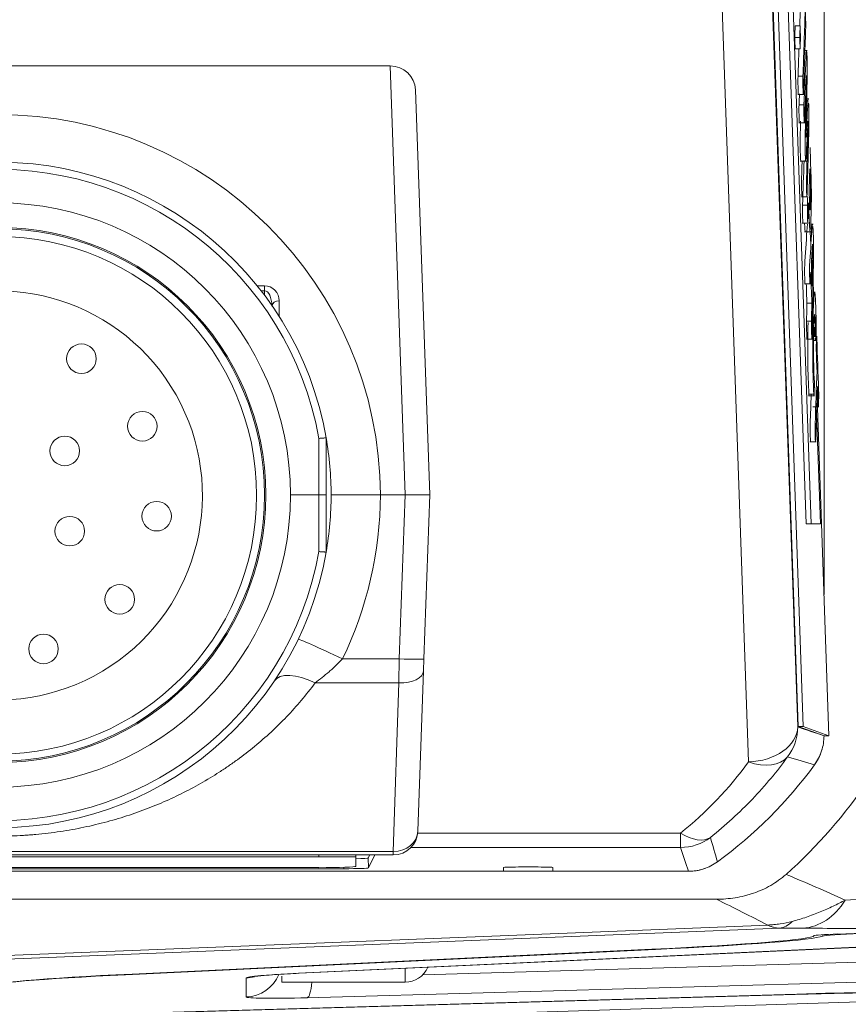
# Model space of a CAD drawing. Header units: millimetres. Extents: x 4 to 836, y 5 to 589.
# Tile 117 of 154: x 687 to 704, y 258 to 277. Entities that reach past the tile are written whole.
import ezdxf

# ---------------------------------------------------------------- set-up
doc = ezdxf.new("R2010")
doc.units = ezdxf.units.MM
doc.layers.add('1', color=7, linetype='Continuous', true_color=0xffffff)
doc.styles.add('ideas_simplex', font='simplex.shx')
doc.dimstyles.get("Standard").update_dxf_attribs({"dimtxt": 0.18, "dimasz": 0.18, "dimexe": 0.18, "dimexo": 0.0625, "dimgap": 0.09, "dimtad": 0, "dimtih": 1, "dimtoh": 1, "dimdec": 4, "dimzin": 0, "dimdsep": 46, "dimtxsty": 'Standard', "dimcen": 0.09, "dimadec": 0, "dimazin": 0, "dimtfac": 1, "dimtdec": 4, "dimtofl": 0, "dimtmove": 0, "dimatfit": 3, "dimfxl": 1, "dimtolj": 1, "dimtzin": 0, "dimarcsym": 0})

# ---------------------------------------------------------------- blocks, each defined once
blk = doc.blocks.new('_U1')
at = {"layer": '1', "color": 152, "lineweight": 13}
for p, q in [((687.377459, 306.372389), (765.429845, 306.372389)), ((706.014546, 253.711148), (765.429845, 253.711148))]:
    blk.add_line(p, q, dxfattribs=at)
at = {"layer": '1', "color": 27, "lineweight": 13}
blk.add_line((763.429845, 306.372389), (763.429845, 253.711148), dxfattribs=at)
at = {"layer": '1', "color": 87, "lineweight": 25}
for p, q in [((761.929845, 287.144268), (756.304845, 287.144268)), ((756.304845, 287.144268), (756.304845, 285.644268)), ((761.929845, 285.644268), (761.929845, 287.144268)), ((756.304845, 274.439268), (756.304845, 272.939268)), ((761.929845, 272.939268), (761.929845, 274.439268)), ((756.304845, 272.939268), (761.929845, 272.939268))]:
    blk.add_line(p, q, dxfattribs=at)
at = {"layer": '1', "color": 27, "lineweight": 18}
for points in [[(763.429845, 306.372389), (763.958826, 303.372391), (762.900864, 303.372387)], [(763.429845, 253.711148), (762.900864, 256.711146), (763.958826, 256.71115)]]:
    blk.add_solid(points, dxfattribs=at)
at = {"layer": '1', "color": 87, "linetype": 'Continuous', "lineweight": 25, "char_height": 3, "attachment_point": 7, "rotation": 90, "line_spacing_factor": 1.204819, "style": 'ideas_simplex'}
for s, insert in [('\\W1.2097;52,7', (754.463845, 274.386768)), ('\\W1.2097;2.07', (761.776345, 274.386768))]:
    blk.add_mtext(s, dxfattribs=dict(at, insert=insert))
blk = doc.blocks.new('_U6')
at = {"layer": '1', "color": 152, "lineweight": 13}
for p, q in [((678.538624, 315.211223), (784.688083, 315.211223)), ((650.312249, 253.711148), (784.688083, 253.711148))]:
    blk.add_line(p, q, dxfattribs=at)
at = {"layer": '1', "color": 27, "lineweight": 13}
blk.add_line((782.688083, 315.211223), (782.688083, 253.711148), dxfattribs=at)
at = {"layer": '1', "color": 87, "lineweight": 25}
for p, q in [((781.188083, 293.048685), (775.563083, 293.048685)), ((775.563083, 293.048685), (775.563083, 291.548685)), ((781.188083, 291.548685), (781.188083, 293.048685)), ((775.563083, 277.373685), (775.563083, 275.873685)), ((781.188083, 275.873685), (781.188083, 277.373685)), ((775.563083, 275.873685), (781.188083, 275.873685))]:
    blk.add_line(p, q, dxfattribs=at)
at = {"layer": '1', "color": 27, "lineweight": 18}
for points in [[(782.688083, 315.211223), (783.217064, 312.211225), (782.159102, 312.211221)], [(782.688083, 253.711148), (782.159102, 256.711146), (783.217064, 256.71115)]]:
    blk.add_solid(points, dxfattribs=at)
at = {"layer": '1', "color": 87, "linetype": 'Continuous', "lineweight": 25, "char_height": 3, "attachment_point": 7, "rotation": 90, "line_spacing_factor": 1.204819, "style": 'ideas_simplex'}
for s, insert in [('\\W1.2558;2.421', (781.034583, 277.321185)), ('\\W1.2097;61,5', (773.722083, 278.806185))]:
    blk.add_mtext(s, dxfattribs=dict(at, insert=insert))
blk = doc.blocks.new('_U7')
at = {"layer": '1', "color": 152, "lineweight": 13}
for p, q in [((695.062702, 354.711299), (597.434386, 354.711299)), ((663.288624, 267.843936), (597.434386, 267.843936))]:
    blk.add_line(p, q, dxfattribs=at)
at = {"layer": '1', "color": 27, "lineweight": 13}
blk.add_line((599.434386, 267.843936), (599.434386, 354.711299), dxfattribs=at)
at = {"layer": '1', "color": 87, "lineweight": 25}
for p, q in [((597.934386, 318.380118), (592.309386, 318.380118)), ((592.309386, 318.380118), (592.309386, 316.880118)), ((597.934386, 316.880118), (597.934386, 318.380118)), ((592.309386, 305.675118), (592.309386, 304.175118)), ((597.934386, 304.175118), (597.934386, 305.675118)), ((592.309386, 304.175118), (597.934386, 304.175118))]:
    blk.add_line(p, q, dxfattribs=at)
at = {"layer": '1', "color": 27, "lineweight": 18}
for points in [[(599.434386, 354.711299), (599.963367, 351.711301), (598.905405, 351.711297)], [(599.434386, 267.843936), (598.905405, 270.843935), (599.963367, 270.843938)]]:
    blk.add_solid(points, dxfattribs=at)
at = {"layer": '1', "color": 87, "linetype": 'Continuous', "lineweight": 25, "char_height": 3, "attachment_point": 7, "rotation": 90, "line_spacing_factor": 1.204819, "style": 'ideas_simplex'}
for s, insert in [('\\W1.2280;86,9', (590.468386, 305.622618)), ('\\W1.2097;3.42', (597.780886, 305.622618))]:
    blk.add_mtext(s, dxfattribs=dict(at, insert=insert))

msp = doc.modelspace()

# ---------------------------------------------------------------- linework, layer by layer
at = {"layer": '1', "color": 252, "linetype": 'Continuous', "lineweight": 18}
for p, q in [((703.039, 268.211), (703.039, 345.46)), ((693.539, 260.504), (693.539, 260.311)), ((693.822, 260.544), (693.79, 260.481)), ((693.797, 260.281), (693.929, 260.544)), ((658.779, 260.264), (693.298, 260.264)), ((692.789, 260.285), (659.289, 260.285)), ((696.539, 260.261), (696.539, 260.288)), ((696.539, 260.211), (696.539, 260.261)), ((696.839, 260.299), (697.239, 260.299)), ((697.539, 260.288), (697.539, 260.261)), ((697.539, 260.261), (697.539, 260.211)), ((696.539, 260.211), (655.539, 260.211)), ((700.288, 260.211), (697.539, 260.211))]:
    msp.add_line(p, q, dxfattribs=at)
at = {"layer": '1', "color": 7, "linetype": 'Continuous', "lineweight": 18}
for p, q in [((702.074, 284.588), (702.679, 267.262)), ((702.266, 281.941), (702.779, 267.262)), ((702.769, 272.926), (702.76, 273.184)), ((702.82, 271.464), (702.81, 271.749)), ((702.966, 267.262), (702.889, 269.49)), ((702.779, 267.262), (702.679, 267.262)), ((702.779, 267.262), (702.966, 267.262))]:
    msp.add_line(p, q, dxfattribs=at)
at = {"layer": '1', "color": 252, "linetype": 'Continuous', "lineweight": 13}
for p, q in [((701.965, 278.625), (702.506, 263.139)), ((701.507, 262.432), (700.956, 278.211)), ((691.538, 272.088), (691.69, 272.088)), ((691.69, 272.088), (691.69, 271.987)), ((691.69, 271.987), (691.618, 271.987)), ((691.689, 271.894), (691.69, 271.987)), ((691.986, 271.78), (691.986, 271.464)), ((694.797, 260.985), (700.128, 260.985)), ((700.128, 260.693), (700.128, 260.985)), ((700.128, 260.693), (694.657, 260.693)), ((693.79, 260.481), (693.797, 260.281)), ((693.298, 260.264), (693.297, 260.292))]:
    msp.add_line(p, q, dxfattribs=at)
at = {"layer": '1', "color": 18, "linetype": 'Continuous', "lineweight": 18}
for p, q in [((701.974, 278.645), (702.515, 263.145)), ((702.074, 278.645), (702.615, 263.145)), ((702.785, 273.09), (702.776, 273.339)), ((702.831, 271.763), (702.817, 272.164)), ((702.856, 271.06), (702.849, 271.248)), ((702.859, 270.978), (702.857, 271.028)), ((703.139, 262.962), (702.9, 269.809)), ((702.515, 263.145), (703.039, 262.962)), ((702.515, 263.145), (702.615, 263.145)), ((702.615, 263.145), (703.139, 262.962)), ((703.039, 262.962), (703.139, 262.962)), ((692.789, 260.504), (659.289, 260.504)), ((693.539, 260.504), (692.789, 260.504)), ((693.539, 260.544), (693.539, 260.504))]:
    msp.add_line(p, q, dxfattribs=at)
at = {"layer": '1', "color": 163, "linetype": 'Continuous', "lineweight": 18}
for p, q in [((702.554, 277.357), (702.455, 277.357)), ((702.546, 277.125), (702.446, 277.125)), ((702.554, 276.893), (702.455, 276.893))]:
    msp.add_line(p, q, dxfattribs=at)
at = {"layer": '1', "color": 5, "linetype": 'Continuous', "lineweight": 18}
for p, q in [((702.697, 276.858), (702.652, 276.858)), ((702.507, 275.968), (702.632, 275.968)), ((702.732, 275.879), (702.689, 275.879)), ((702.708, 275.739), (702.686, 275.739)), ((702.527, 275.395), (702.652, 275.395)), ((702.557, 274.618), (702.682, 274.618)), ((702.58, 273.894), (702.704, 273.894)), ((702.599, 273.356), (702.723, 273.356)), ((702.819, 273.338), (702.771, 273.338)), ((702.646, 273.183), (702.77, 273.183)), ((702.81, 272.644), (702.788, 272.644)), ((702.642, 272.13), (702.767, 272.13)), ((702.862, 271.957), (702.814, 271.957)), ((702.792, 271.738), (702.692, 271.738)), ((702.785, 271.369), (702.685, 271.369)), ((702.903, 271.06), (702.829, 271.06)), ((702.681, 271.002), (702.806, 271.002)), ((702.827, 270.978), (702.888, 270.978)), ((702.723, 269.856), (702.848, 269.856)), ((702.812, 269.635), (702.937, 269.635)), ((702.754, 268.919), (702.879, 268.919))]:
    msp.add_line(p, q, dxfattribs=at)
at = {"layer": '1', "color": 27, "linetype": 'Continuous', "lineweight": 18}
for p, q in [((657.842, 276.547), (694.235, 276.547)), ((694.752, 276.064), (695.039, 267.844)), ((692.939, 269.002), (692.939, 267.844)), ((692.789, 267.844), (692.214, 267.844)), ((692.939, 267.844), (692.789, 267.844)), ((692.939, 267.844), (692.939, 266.686)), ((694.039, 267.844), (694.539, 267.844)), ((695.039, 267.844), (694.539, 267.844)), ((695.039, 267.844), (694.922, 264.518)), ((694.922, 264.518), (694.914, 264.275)), ((694.914, 264.275), (694.801, 261.026)), ((694.301, 260.544), (657.776, 260.544)), ((692.039, 257.961), (692.039, 258.081)), ((692.039, 257.961), (694.539, 257.961))]:
    msp.add_line(p, q, dxfattribs=at)
at = {"layer": '1', "color": 27, "linetype": 'Continuous', "lineweight": 13}
for p, q in [((694.539, 267.844), (694.235, 276.547)), ((692.789, 267.844), (692.789, 268.991)), ((692.789, 266.697), (692.789, 267.844)), ((694.423, 264.518), (694.539, 267.844)), ((693.272, 264.518), (694.423, 264.518)), ((694.414, 264.032), (694.423, 264.518)), ((694.414, 264.032), (692.715, 264.032)), ((694.301, 260.613), (694.414, 264.032)), ((657.776, 260.613), (694.301, 260.613)), ((694.301, 260.613), (694.301, 260.544)), ((694.539, 258.243), (694.539, 257.961))]:
    msp.add_line(p, q, dxfattribs=at)
at = {"layer": '1', "color": 5, "linetype": 'Continuous', "lineweight": 13}
for p, q in [((702.512, 276.337), (702.612, 276.337)), ((702.632, 275.76), (702.532, 275.76)), ((702.604, 273.722), (702.703, 273.722)), ((702.832, 269.889), (702.732, 269.889))]:
    msp.add_line(p, q, dxfattribs=at)
at = {"layer": '1', "color": 9, "linetype": 'Continuous', "lineweight": 18}
for p, q in [((703.039, 268.211), (703.039, 265.826)), ((696.539, 260.211), (697.539, 260.211)), ((651.219, 259.645), (700.858, 259.645)), ((703.32, 258.939), (705.631, 259.023)), ((688.868, 258.113), (699.617, 258.625)), ((699.549, 258.629), (689, 258.127)), ((692.388, 258.143), (705.486, 258.753)), ((692.38, 258.143), (692.388, 258.143)), ((705.783, 257.63), (686.039, 257)), ((689.592, 257.35), (702.488, 257.721)), ((702.453, 257.713), (689.757, 257.348))]:
    msp.add_line(p, q, dxfattribs=at)
at = {"layer": '1', "color": 18, "linetype": 'Continuous', "lineweight": 13}
msp.add_line((692.789, 260.504), (692.789, 260.544), dxfattribs=at)
at = {"layer": '1', "color": 9, "linetype": 'Continuous', "lineweight": 13}
for p, q in [((686.004, 258.486), (701.899, 259.121)), ((702.133, 259.057), (686.039, 258.414)), ((703.012, 258.896), (703.012, 258.924)), ((692.38, 258.143), (705.477, 258.753)), ((699.617, 258.625), (699.617, 258.633)), ((694.897, 258.113), (705.881, 258.426)), ((688.868, 258.12), (688.868, 258.113)), ((691.315, 257.662), (691.315, 258.048)), ((705.777, 258.024), (692.554, 257.647))]:
    msp.add_line(p, q, dxfattribs=at)
at = {"layer": '1', "color": 27, "linetype": 'Continuous', "lineweight": 18}
for radius in [5.925, 5.425, 5.4]:
    msp.add_circle((686.289, 267.844), radius, dxfattribs=at)
at = {"layer": '1', "color": 18, "linetype": 'Continuous', "lineweight": 18}
for centre, radius in [((686.278, 267.836), 5.25), ((687.974, 270.608), 0.3), ((689.21, 269.238), 0.3), ((687.636, 268.737), 0.3), ((689.5, 267.414), 0.3), ((687.737, 267.11), 0.3), ((688.751, 265.727), 0.3), ((687.204, 264.721), 0.3)]:
    msp.add_circle(centre, radius, dxfattribs=at)
at = {"layer": '1', "color": 27, "linetype": 'Continuous', "lineweight": 13}
for centre, radius, start, end in [((686.289, 267.809), 7.75, 0.258, 179.742), ((686.289, 267.847), 6.6, 9.9866, 180.0227), ((686.289, 267.841), 6.6, 179.9773, 350.0134), ((686.289, 267.879), 7.75, 334.2982, 359.742)]:
    msp.add_arc(centre, radius, start, end, dxfattribs=at)
at = {"layer": '1', "color": 27, "linetype": 'Continuous', "lineweight": 18}
for centre, radius, start, end in [((686.289, 267.844), 6.75, 9.8747, 180), ((686.289, 267.844), 6.75, 0, 9.8747), ((686.289, 267.844), 6.75, 180, 350.1253), ((686.289, 267.844), 6.75, 350.1253, 0), ((694.301, 261.044), 0.5, 270, 358), ((694.539, 258.461), 0.5, 270, 336.8138)]:
    msp.add_arc(centre, radius, start, end, dxfattribs=at)
at = {"layer": '1', "color": 18, "linetype": 'Continuous', "lineweight": 18}
msp.add_arc((686.278, 267.836), 4.15, 131.8629, 115.2371, dxfattribs=at)
at = {"layer": '1', "color": 9, "linetype": 'Continuous', "lineweight": 18}
for centre, radius, start, end in [((702.039, 262.962), 1, 323.8479, 344.7178), ((695.539, 267.711), 10.124, 311.6677, 326.1868), ((700.288, 261.211), 1, 270, 290.8694)]:
    msp.add_arc(centre, radius, start, end, dxfattribs=at)
at = {"layer": '1', "color": 252, "linetype": 'Continuous', "lineweight": 18}
for centre, radius, start, end in [((695.539, 267.711), 9.05, 306.1507, 323.8493), ((696.739, 260.261), 0.2, 171.9436, 180), ((697.339, 260.261), 0.2, 360, 8.0564)]:
    msp.add_arc(centre, radius, start, end, dxfattribs=at)
at = {"layer": '1', "color": 27, "linetype": 'Continuous', "lineweight": 18}
msp.add_ellipse((694.251, 276.063), major_axis=(-0.467, 0.19), ratio=0.954432, start_param=3.545796, end_param=5.115375, dxfattribs=at)
at = {"layer": '1', "color": 252, "linetype": 'Continuous', "lineweight": 13}
for centre, major_axis, ratio, start_param, end_param in [((691.686, 271.776), (-0.053, -0.307), 0.962521, 1.747612, 3.305644), ((691.686, 271.67), (-0.006, -0.316), 0.474147, 1.598246, 3.156278), ((691.986, 271.674), (-0.15, 0), 0.707107, 4.712389, 6.156367), ((701.507, 263.139), (-0.999, -0.035), 0.706891, 1.546116, 3.092232), ((701.507, 263.139), (-0.321, -0.947), 0.999321, 1.244146, 1.897446), ((695.539, 266.747), (0, -7.367), 0.99939, 0.672925, 0.945109), ((701.507, 263.139), (-0.811, 0.585), 0.629764, 1.99759, 3.096649), ((700.128, 261.693), (-0.624, 0.782), 0.529088, 2.15655, 3.100453), ((700.128, 261.693), (-0.947, -0.32), 0.999321, 1.245279, 1.896314)]:
    msp.add_ellipse(centre, major_axis=major_axis, ratio=ratio, start_param=start_param, end_param=end_param, dxfattribs=at)
at = {"layer": '1', "color": 27, "linetype": 'Continuous', "lineweight": 13}
for centre, major_axis, ratio, start_param, end_param in [((693.272, 264.483), (-0.901, 0.434), 0.03145, 4.727525, 6.283185), ((694.423, 264.535), (0.5, -0.017), 0.034878, 4.713607, 6.283185), ((692.715, 263.512), (-0.829, 0.559), 0.4511, 5.007623, 6.283185), ((694.414, 264.292), (-0.5, 0.017), 0.520272, 1.588963, 3.141593), ((694.301, 261.044), (-0.5, 0.017), 0.862313, 1.6009, 3.141593)]:
    msp.add_ellipse(centre, major_axis=major_axis, ratio=ratio, start_param=start_param, end_param=end_param, dxfattribs=at)
at = {"layer": '1', "color": 252, "linetype": 'Continuous', "lineweight": 18}
for centre, major_axis, ratio, start_param, end_param in [((693.29, 260.481), (-0.5, 0), 0.034964, 2.090618, 3.124111), ((692.789, 260.311), (0.75, 0), 0.034899, 4.712389, 6.283185), ((693.297, 260.281), (-0.5, 0), 0.034964, 1.573193, 3.124111), ((696.839, 260.288), (-0.3, 0), 0.034921, 4.712389, 6.283185), ((697.239, 260.288), (-0.3, 0), 0.034921, 3.141593, 4.712389)]:
    msp.add_ellipse(centre, major_axis=major_axis, ratio=ratio, start_param=start_param, end_param=end_param, dxfattribs=at)
at = {"layer": '1', "color": 9, "linetype": 'Continuous', "lineweight": 13}
for centre, major_axis, ratio, start_param, end_param in [((702.559, 260.556), (0.012, 1.5), 0.774069, 3.196712, 4.052014), ((702.081, 260.555), (0.025, -1.5), 0.469264, 0.039507, 0.427114), ((692.815, 258.099), (-1.5, -0.051), 0.040937, 5.005267, 6.281785), ((691.289, 258.411), (0.75, 0), 0.999391, 4.747296, 5.884478), ((691.289, 258.797), (0.75, 0), 0.999391, 4.747296, 4.978279), ((692.528, 258.396), (-0.021, 0.75), 0.181414, 3.177067, 4.088759), ((692.815, 257.716), (-1.5, -0.053), 0.040247, 6.28175, 7.678013)]:
    msp.add_ellipse(centre, major_axis=major_axis, ratio=ratio, start_param=start_param, end_param=end_param, dxfattribs=at)
at = {"layer": '1', "color": 9, "linetype": 'Continuous', "lineweight": 18}
for centre, major_axis, start_param, end_param in [((697.839, 258.734), (-5, -0.175), 1.918642, 3.123656), ((697.839, 258.734), (-5.2, -0.182), 1.918642, 3.038423), ((703.338, 258.923), (-0.5, -0.017), 4.746075, 6.265249), ((703.807, 258.921), (-0.8, -0.028), 4.746075, 6.180015), ((690.539, 258.033), (-4.5, -0.157), 5.060235, 6.281965), ((690.339, 258.023), (-4.3, -0.15), 5.060235, 6.281965), ((701.585, 257.511), (-5, -0.175), 4.101628, 4.536636), ((701.585, 257.511), (-5.2, -0.182), 3.925771, 4.536636)]:
    msp.add_ellipse(centre, major_axis=major_axis, ratio=0.034878, start_param=start_param, end_param=end_param, dxfattribs=at)
at = {"layer": '1', "color": 5, "linetype": 'Continuous', "lineweight": 18}
for points, knots in [([(702.547, 277.357), (702.55, 277.436), (702.552, 277.515), (702.555, 277.594), (702.556, 277.627), (702.558, 277.644), (702.559, 277.644)], [0, 0, 0, 0, 0.739584, 0.739584, 0.739584, 1, 1, 1, 1]), ([(702.612, 276.337), (702.626, 276.756), (702.641, 277.175), (702.655, 277.594), (702.657, 277.661), (702.66, 277.661), (702.662, 277.595), (702.664, 277.557), (702.665, 277.52), (702.666, 277.482), (702.669, 277.416), (702.669, 277.342), (702.666, 277.275)], [0, 0, 0, 0, 0.73731, 0.73731, 0.73731, 0.835407, 0.835407, 0.835407, 0.901939, 0.901939, 0.901939, 1, 1, 1, 1]), ([(702.666, 277.275), (702.652, 276.856), (702.637, 276.437), (702.623, 276.018), (702.62, 275.951), (702.618, 275.951), (702.616, 276.017), (702.614, 276.055), (702.613, 276.093), (702.612, 276.13), (702.609, 276.196), (702.609, 276.27), (702.612, 276.337)], [0, 0, 0, 0, 0.737359, 0.737359, 0.737359, 0.835462, 0.835462, 0.835462, 0.901998, 0.901998, 0.901998, 1, 1, 1, 1]), ([(702.632, 275.76), (702.646, 276.076), (702.66, 276.392), (702.674, 276.709), (702.682, 276.907), (702.688, 276.904), (702.701, 276.539), (702.701, 276.378), (702.694, 276.114)], [0, 0, 0, 0, 0.527315, 0.527315, 0.527315, 0.763174, 0.763174, 1, 1, 1, 1]), ([(702.519, 275.968), (702.518, 275.968), (702.517, 275.984), (702.516, 276.017), (702.514, 276.055), (702.513, 276.093), (702.512, 276.13), (702.509, 276.196), (702.509, 276.27), (702.512, 276.337)], [0, 0, 0, 0, 0.230006, 0.230006, 0.230006, 0.541378, 0.541378, 0.541378, 1, 1, 1, 1]), ([(702.681, 276.342), (702.669, 276.04), (702.656, 275.738), (702.643, 275.437), (702.64, 275.378), (702.638, 275.382), (702.636, 275.446), (702.634, 275.482), (702.633, 275.518), (702.632, 275.553), (702.629, 275.622), (702.63, 275.699), (702.632, 275.76)], [0, 0, 0, 0, 0.696183, 0.696183, 0.696183, 0.808446, 0.808446, 0.808446, 0.882625, 0.882625, 0.882625, 1, 1, 1, 1]), ([(702.669, 274.618), (702.666, 274.619), (702.663, 274.663), (702.655, 274.896), (702.654, 275.032), (702.658, 275.197), (702.666, 275.563), (702.675, 275.929), (702.683, 276.295)], [0, 0, 0, 0, 0.137789, 0.137789, 0.375707, 0.375707, 0.375707, 1, 1, 1, 1]), ([(702.683, 276.295), (702.684, 276.312), (702.684, 276.326), (702.683, 276.356), (702.682, 276.356), (702.681, 276.342)], [0, 0, 0, 0, 0.486654, 0.486654, 1, 1, 1, 1]), ([(702.694, 276.114), (702.687, 275.804), (702.68, 275.494), (702.673, 275.183), (702.672, 275.142), (702.672, 275.118), (702.672, 275.104)], [0, 0, 0, 0, 0.927557, 0.927557, 0.927557, 1, 1, 1, 1]), ([(702.539, 275.395), (702.538, 275.395), (702.537, 275.412), (702.536, 275.446), (702.534, 275.482), (702.533, 275.518), (702.532, 275.553), (702.529, 275.622), (702.53, 275.699), (702.532, 275.76)], [0, 0, 0, 0, 0.235743, 0.235743, 0.235743, 0.531701, 0.531701, 0.531701, 1, 1, 1, 1]), ([(702.727, 275.791), (702.728, 275.777), (702.728, 275.762), (702.735, 275.562), (702.735, 275.391), (702.729, 275.145), (702.718, 274.749), (702.707, 274.352), (702.696, 273.955), (702.695, 273.939), (702.695, 273.926), (702.694, 273.916)], [0, 0, 0, 0, 0.027325, 0.027325, 0.321331, 0.321331, 0.321331, 0.977507, 0.977507, 0.977507, 1, 1, 1, 1]), ([(702.569, 274.618), (702.566, 274.619), (702.563, 274.663), (702.555, 274.896), (702.554, 275.032), (702.558, 275.197), (702.56, 275.272), (702.561, 275.347), (702.563, 275.423)], [0, 0, 0, 0, 0.273193, 0.273193, 0.74491, 0.74491, 0.74491, 1, 1, 1, 1]), ([(702.714, 275.419), (702.701, 275.175), (702.689, 274.93), (702.676, 274.686), (702.675, 274.675), (702.675, 274.666), (702.674, 274.658)], [0, 0, 0, 0, 0.965012, 0.965012, 0.965012, 1, 1, 1, 1]), ([(702.716, 275.37), (702.716, 275.388), (702.716, 275.403), (702.715, 275.433), (702.715, 275.431), (702.714, 275.419)], [0, 0, 0, 0, 0.510903, 0.510903, 1, 1, 1, 1]), ([(702.692, 273.894), (702.691, 273.894), (702.69, 273.911), (702.688, 273.943), (702.687, 273.979), (702.686, 274.015), (702.685, 274.051), (702.682, 274.114), (702.682, 274.184), (702.684, 274.256), (702.695, 274.627), (702.705, 274.999), (702.716, 275.37)], [0, 0, 0, 0, 0.059015, 0.059015, 0.059015, 0.13794, 0.13794, 0.13794, 0.257715, 0.257715, 0.257715, 1, 1, 1, 1]), ([(702.756, 274.89), (702.758, 274.859), (702.76, 274.807), (702.763, 274.736), (702.765, 274.685), (702.766, 274.635), (702.768, 274.584), (702.784, 274.149), (702.788, 273.82), (702.772, 273.346), (702.769, 273.288), (702.767, 273.249)], [0, 0, 0, 0, 0.111177, 0.111177, 0.111177, 0.215293, 0.215293, 0.215293, 0.872565, 0.872565, 1, 1, 1, 1]), ([(702.592, 273.894), (702.591, 273.894), (702.59, 273.911), (702.589, 273.943), (702.587, 273.979), (702.586, 274.015), (702.585, 274.051), (702.583, 274.114), (702.582, 274.184), (702.584, 274.256), (702.588, 274.377), (702.591, 274.497), (702.595, 274.618)], [0, 0, 0, 0, 0.118376, 0.118376, 0.118376, 0.276687, 0.276687, 0.276687, 0.516938, 0.516938, 0.516938, 1, 1, 1, 1]), ([(702.763, 273.74), (702.769, 273.917), (702.768, 274.054), (702.76, 274.285), (702.759, 274.327), (702.757, 274.369), (702.756, 274.411), (702.753, 274.488), (702.751, 274.462), (702.749, 274.396), (702.745, 274.277), (702.741, 274.159), (702.737, 274.041)], [0, 0, 0, 0, 0.413632, 0.413632, 0.413632, 0.528856, 0.528856, 0.528856, 0.678778, 0.678778, 0.678778, 1, 1, 1, 1]), ([(702.737, 274.041), (702.739, 273.968), (702.742, 273.895), (702.744, 273.822), (702.752, 273.592), (702.757, 273.563), (702.763, 273.74)], [0, 0, 0, 0, 0.324315, 0.324315, 0.324315, 1, 1, 1, 1]), ([(702.611, 273.356), (702.61, 273.357), (702.609, 273.374), (702.607, 273.406), (702.606, 273.442), (702.605, 273.479), (702.604, 273.515), (702.601, 273.581), (702.601, 273.656), (702.604, 273.722)], [0, 0, 0, 0, 0.226315, 0.226315, 0.226315, 0.533774, 0.533774, 0.533774, 1, 1, 1, 1]), ([(702.711, 273.356), (702.71, 273.357), (702.709, 273.374), (702.707, 273.406), (702.706, 273.442), (702.705, 273.479), (702.704, 273.515), (702.701, 273.581), (702.701, 273.656), (702.703, 273.722)], [0, 0, 0, 0, 0.226315, 0.226315, 0.226315, 0.533774, 0.533774, 0.533774, 1, 1, 1, 1]), ([(702.758, 273.183), (702.75, 273.184), (702.743, 273.334), (702.734, 273.588), (702.732, 273.649), (702.729, 273.71), (702.727, 273.772)], [0, 0, 0, 0, 0.753749, 0.753749, 0.753749, 1, 1, 1, 1]), ([(702.654, 272.13), (702.653, 272.13), (702.652, 272.147), (702.65, 272.183), (702.649, 272.222), (702.648, 272.26), (702.646, 272.298), (702.644, 272.372), (702.644, 272.452), (702.647, 272.502), (702.662, 272.735), (702.677, 272.967), (702.692, 273.201), (702.697, 273.279), (702.701, 273.323), (702.705, 273.335)], [0, 0, 0, 0, 0.056263, 0.056263, 0.056263, 0.125734, 0.125734, 0.125734, 0.232218, 0.232218, 0.232218, 0.854622, 0.854622, 0.854622, 1, 1, 1, 1]), ([(702.77, 272.363), (702.766, 272.294), (702.762, 272.225), (702.757, 272.156), (702.755, 272.114), (702.752, 272.123), (702.75, 272.183), (702.749, 272.222), (702.748, 272.26), (702.746, 272.298), (702.744, 272.372), (702.744, 272.452), (702.747, 272.502), (702.762, 272.735), (702.777, 272.967), (702.792, 273.201), (702.798, 273.292), (702.803, 273.338), (702.807, 273.338)], [0, 0, 0, 0, 0.14442, 0.14442, 0.14442, 0.220789, 0.220789, 0.220789, 0.276664, 0.276664, 0.276664, 0.362306, 0.362306, 0.362306, 0.862889, 0.862889, 0.862889, 1, 1, 1, 1]), ([(702.814, 273.292), (702.816, 273.263), (702.818, 273.218), (702.828, 272.936), (702.828, 272.73), (702.821, 272.372)], [0, 0, 0, 0, 0.208751, 0.208751, 1, 1, 1, 1]), ([(702.81, 272.644), (702.812, 272.772), (702.812, 272.83), (702.808, 272.946), (702.806, 272.945), (702.802, 272.874)], [0, 0, 0, 0, 0.499807, 0.499807, 1, 1, 1, 1]), ([(702.821, 272.372), (702.813, 271.941), (702.805, 271.511), (702.797, 271.081), (702.796, 270.989), (702.793, 270.976), (702.79, 271.049), (702.789, 271.088), (702.787, 271.127), (702.786, 271.166), (702.784, 271.226), (702.784, 271.294), (702.785, 271.369)], [0, 0, 0, 0, 0.696265, 0.696265, 0.696265, 0.815256, 0.815256, 0.815256, 0.894008, 0.894008, 0.894008, 1, 1, 1, 1]), ([(702.832, 269.889), (702.806, 270.34), (702.802, 271.007), (702.831, 271.835), (702.84, 271.958), (702.849, 271.957)], [0, 0, 0, 0, 0.697889, 0.697889, 1, 1, 1, 1]), ([(702.851, 271.511), (702.845, 271.512), (702.84, 271.421), (702.821, 270.873), (702.822, 270.563), (702.841, 270.192), (702.845, 270.133), (702.845, 270.058), (702.842, 269.985), (702.842, 269.959), (702.841, 269.934), (702.84, 269.909), (702.838, 269.848), (702.835, 269.838), (702.832, 269.889)], [0, 0, 0, 0, 0.23521, 0.23521, 0.76237, 0.76237, 0.76237, 0.862244, 0.862244, 0.862244, 0.904546, 0.904546, 0.904546, 1, 1, 1, 1]), ([(702.875, 270.978), (702.874, 270.979), (702.872, 271.005), (702.871, 271.055), (702.865, 271.316), (702.86, 271.459), (702.854, 271.499)], [0, 0, 0, 0, 0.183376, 0.183376, 0.183376, 1, 1, 1, 1]), ([(702.694, 271.002), (702.693, 271.002), (702.691, 271.017), (702.69, 271.049), (702.689, 271.088), (702.688, 271.127), (702.686, 271.166), (702.684, 271.226), (702.684, 271.294), (702.685, 271.369)], [0, 0, 0, 0, 0.218479, 0.218479, 0.218479, 0.551622, 0.551622, 0.551622, 1, 1, 1, 1]), ([(702.882, 271.306), (702.884, 271.23), (702.883, 271.162), (702.881, 271.101), (702.88, 271.076), (702.879, 271.051), (702.879, 271.026), (702.878, 271.017), (702.878, 271.01), (702.878, 271.004)], [0, 0, 0, 0, 0.626478, 0.626478, 0.626478, 0.922603, 0.922603, 0.922603, 1, 1, 1, 1]), ([(702.897, 270.364), (702.892, 270.485), (702.888, 270.605), (702.884, 270.726), (702.882, 270.792), (702.882, 270.866), (702.884, 270.932), (702.885, 270.958), (702.886, 270.984), (702.887, 271.01), (702.889, 271.076), (702.891, 271.077), (702.894, 271.011), (702.906, 270.663), (702.918, 270.316), (702.93, 269.969), (702.933, 269.903), (702.933, 269.829), (702.93, 269.762)], [0, 0, 0, 0, 0.182671, 0.182671, 0.182671, 0.266478, 0.266478, 0.266478, 0.305409, 0.305409, 0.305409, 0.389366, 0.389366, 0.389366, 0.916165, 0.916165, 0.916165, 1, 1, 1, 1]), ([(702.908, 270.046), (702.895, 269.687), (702.883, 269.328), (702.871, 268.97), (702.868, 268.903), (702.866, 268.902), (702.863, 268.968), (702.862, 269.006), (702.861, 269.044), (702.859, 269.081), (702.857, 269.148), (702.857, 269.222), (702.859, 269.288), (702.872, 269.647), (702.884, 270.006), (702.897, 270.364)], [0, 0, 0, 0, 0.413825, 0.413825, 0.413825, 0.478125, 0.478125, 0.478125, 0.521836, 0.521836, 0.521836, 0.586136, 0.586136, 0.586136, 1, 1, 1, 1]), ([(702.93, 269.762), (702.93, 269.737), (702.929, 269.711), (702.928, 269.685), (702.925, 269.619), (702.923, 269.618), (702.921, 269.684), (702.916, 269.804), (702.912, 269.925), (702.908, 270.046)], [0, 0, 0, 0, 0.127562, 0.127562, 0.127562, 0.401794, 0.401794, 0.401794, 1, 1, 1, 1]), ([(702.767, 268.919), (702.766, 268.919), (702.765, 268.935), (702.763, 268.968), (702.762, 269.006), (702.761, 269.044), (702.759, 269.081), (702.757, 269.148), (702.757, 269.222), (702.759, 269.288), (702.766, 269.484), (702.773, 269.681), (702.78, 269.877)], [0, 0, 0, 0, 0.088766, 0.088766, 0.088766, 0.207863, 0.207863, 0.207863, 0.38306, 0.38306, 0.38306, 1, 1, 1, 1])]:
    msp.add_open_spline(points, degree=3, knots=knots, dxfattribs=at)
at = {"layer": '1', "color": 163, "linetype": 'Continuous', "lineweight": 18}
for points in [[(702.455, 277.357), (702.452, 277.279), (702.449, 277.202), (702.446, 277.125)], [(702.554, 277.357), (702.552, 277.279), (702.549, 277.202), (702.546, 277.125)], [(702.563, 277.125), (702.56, 277.202), (702.557, 277.279), (702.554, 277.357)], [(702.446, 277.125), (702.449, 277.047), (702.452, 276.97), (702.455, 276.893)], [(702.546, 277.125), (702.549, 277.047), (702.552, 276.97), (702.554, 276.893)], [(702.554, 276.893), (702.557, 276.97), (702.56, 277.047), (702.563, 277.125)]]:
    msp.add_open_spline(points, degree=3, dxfattribs=at)
at = {"layer": '1', "color": 5, "linetype": 'Continuous', "lineweight": 18}
for points in [[(702.512, 276.337), (702.518, 276.522), (702.524, 276.707), (702.531, 276.893)], [(702.532, 275.76), (702.535, 275.832), (702.539, 275.905), (702.542, 275.978)], [(702.708, 275.739), (702.712, 275.83), (702.716, 275.877), (702.719, 275.879)], [(702.675, 275.117), (702.686, 275.324), (702.697, 275.532), (702.708, 275.739)], [(702.672, 275.104), (702.673, 275.089), (702.674, 275.087), (702.675, 275.117)], [(702.604, 273.722), (702.614, 274.024), (702.624, 274.325), (702.635, 274.627)], [(702.703, 273.722), (702.705, 273.779), (702.707, 273.835), (702.709, 273.892)], [(702.727, 273.772), (702.723, 273.663), (702.72, 273.555), (702.716, 273.446)], [(702.658, 273.183), (702.653, 273.184), (702.648, 273.244), (702.643, 273.352)], [(702.802, 272.874), (702.795, 272.768), (702.789, 272.661), (702.782, 272.555)], [(702.799, 272.077), (702.803, 272.266), (702.806, 272.455), (702.81, 272.644)], [(702.782, 272.555), (702.788, 272.395), (702.793, 272.236), (702.799, 272.077)], [(702.792, 271.738), (702.785, 271.947), (702.778, 272.155), (702.77, 272.363)], [(702.692, 271.738), (702.688, 271.869), (702.683, 271.999), (702.679, 272.13)], [(702.854, 271.946), (702.864, 271.897), (702.874, 271.682), (702.882, 271.306)], [(702.685, 271.369), (702.688, 271.492), (702.69, 271.615), (702.692, 271.738)], [(702.785, 271.369), (702.787, 271.492), (702.79, 271.615), (702.792, 271.738)], [(702.732, 269.889), (702.71, 270.277), (702.704, 270.826), (702.716, 271.34)], [(702.736, 269.856), (702.735, 269.856), (702.734, 269.867), (702.732, 269.889)]]:
    msp.add_open_spline(points, degree=3, dxfattribs=at)
at = {"layer": '1', "color": 27, "linetype": 'Continuous', "lineweight": 18}
for points, knots in [([(692.939, 269.002), (692.939, 269.002), (692.938, 269.002), (692.935, 269.002), (692.933, 269.002), (692.931, 269.002), (692.929, 269.002), (692.923, 269.001), (692.919, 269.001), (692.908, 269), (692.901, 269), (692.888, 268.999), (692.88, 268.999), (692.868, 268.998), (692.863, 268.997), (692.855, 268.997), (692.85, 268.996), (692.837, 268.995), (692.828, 268.994), (692.808, 268.993), (692.798, 268.992), (692.789, 268.991)], [0, 0, 0, 0, 0.125, 0.125, 0.1875, 0.1875, 0.25, 0.25, 0.375, 0.375, 0.5, 0.5, 0.625, 0.625, 0.6875, 0.6875, 0.75, 0.75, 0.875, 0.875, 1, 1, 1, 1]), ([(693.039, 267.844), (693.039, 267.844), (693.039, 267.844), (693.039, 267.844), (693.039, 267.844), (693.04, 267.844), (693.042, 267.844), (693.047, 267.844), (693.052, 267.844), (693.061, 267.844), (693.065, 267.844), (693.073, 267.844), (693.077, 267.844), (693.092, 267.844), (693.114, 267.844), (693.148, 267.844), (693.173, 267.844), (693.19, 267.844), (693.198, 267.844), (693.244, 267.844), (693.285, 267.844), (693.355, 267.844), (693.379, 267.844), (693.417, 267.844), (693.43, 267.844), (693.457, 267.844), (693.47, 267.844), (693.538, 267.844), (693.595, 267.844), (693.671, 267.844), (693.686, 267.844), (693.717, 267.844), (693.733, 267.844), (693.78, 267.844), (693.812, 267.844), (693.908, 267.844), (693.972, 267.844), (694.039, 267.844)], [0, 0, 0, 0, 0.007762, 0.015575, 0.015575, 0.0312, 0.062452, 0.062452, 0.124955, 0.124955, 0.156207, 0.156207, 0.187458, 0.187458, 0.249962, 0.312465, 0.343716, 0.343716, 0.374968, 0.374968, 0.499974, 0.499974, 0.562478, 0.562478, 0.593729, 0.593729, 0.624981, 0.624981, 0.749987, 0.749987, 0.781239, 0.781239, 0.81249, 0.81249, 0.874994, 0.874994, 1, 1, 1, 1]), ([(692.789, 266.697), (692.798, 266.696), (692.808, 266.695), (692.828, 266.693), (692.837, 266.693), (692.85, 266.692), (692.855, 266.691), (692.863, 266.691), (692.868, 266.69), (692.88, 266.689), (692.888, 266.689), (692.901, 266.688), (692.908, 266.687), (692.919, 266.687), (692.923, 266.687), (692.929, 266.686), (692.931, 266.686), (692.933, 266.686), (692.935, 266.686), (692.938, 266.686), (692.939, 266.686), (692.939, 266.686)], [0, 0, 0, 0, 0.125, 0.125, 0.25, 0.25, 0.3125, 0.3125, 0.375, 0.375, 0.5, 0.5, 0.625, 0.625, 0.75, 0.75, 0.8125, 0.8125, 0.875, 0.875, 1, 1, 1, 1])]:
    msp.add_open_spline(points, degree=3, knots=knots, dxfattribs=at)
at = {"layer": '1', "color": 252, "linetype": 'Continuous', "lineweight": 18}
for points, knots in [([(688.529, 265.928), (688.529, 265.929), (688.537, 265.941), (688.548, 265.952), (688.559, 265.961)], [0, 0, 0, 0, 0.021816, 1, 1, 1, 1]), ([(703.039, 262.962), (703.039, 262.909), (703.03, 262.804), (703.006, 262.702), (702.973, 262.602), (702.932, 262.505), (702.877, 262.415), (702.846, 262.373)], [0, 0, 0, 0, 0.25, 0.5, 0.5, 0.75, 1, 1, 1, 1]), ([(700.877, 260.404), (700.835, 260.372), (700.745, 260.317), (700.648, 260.277), (700.547, 260.244), (700.445, 260.22), (700.341, 260.211), (700.288, 260.211)], [0, 0, 0, 0, 0.25, 0.5, 0.5, 0.75, 1, 1, 1, 1])]:
    msp.add_open_spline(points, degree=3, knots=knots, dxfattribs=at)
at = {"layer": '1', "color": 27, "linetype": 'Continuous', "lineweight": 13}
for points, knots in [([(692.715, 264.032), (692.762, 264.068), (692.858, 264.141), (692.952, 264.219), (693.022, 264.28), (693.046, 264.3), (693.092, 264.342), (693.115, 264.363), (693.183, 264.428), (693.228, 264.472), (693.272, 264.518)], [0, 0, 0, 0, 0.25, 0.5, 0.5, 0.625, 0.625, 0.75, 0.75, 1, 1, 1, 1]), ([(692.715, 264.032), (692.534, 263.788), (692.341, 263.561), (691.932, 263.133), (691.715, 262.933), (691.374, 262.652), (691.257, 262.562), (691.107, 262.453), (691.047, 262.409), (690.925, 262.324), (690.833, 262.263), (690.646, 262.143), (690.52, 262.066), (690.262, 261.92), (690.131, 261.85), (689.864, 261.718), (689.728, 261.655), (689.451, 261.537), (689.309, 261.481), (689.02, 261.376), (688.873, 261.327), (688.647, 261.259), (688.57, 261.237), (688.416, 261.195), (688.338, 261.176), (688.104, 261.12), (687.945, 261.086), (687.625, 261.029), (687.462, 261.005), (687.215, 260.975), (687.132, 260.967), (687.006, 260.955), (686.964, 260.952), (686.88, 260.946), (686.67, 260.931), (686.292, 260.92), (685.956, 260.93), (685.746, 260.942), (685.704, 260.945), (685.62, 260.951), (685.578, 260.955), (685.452, 260.966), (685.369, 260.975), (685.122, 261.004), (684.959, 261.028), (684.64, 261.085), (684.325, 261.15), (684.018, 261.233), (683.829, 261.289), (683.791, 261.301), (683.716, 261.324), (683.679, 261.337), (683.567, 261.373), (683.494, 261.399), (683.275, 261.478), (683.133, 261.534), (682.854, 261.653), (682.718, 261.716), (682.449, 261.849), (682.318, 261.919), (682.059, 262.065), (681.933, 262.142), (681.746, 262.262), (681.653, 262.324), (681.562, 262.387), (681.501, 262.43), (681.471, 262.452), (681.321, 262.561), (681.204, 262.651), (680.862, 262.932), (680.646, 263.132), (680.237, 263.56), (680.043, 263.788), (679.863, 264.032)], [0, 0, 0, 0, 0.0625, 0.0625, 0.125, 0.125, 0.15625, 0.15625, 0.164062, 0.171875, 0.1875, 0.1875, 0.21875, 0.21875, 0.25, 0.25, 0.28125, 0.28125, 0.3125, 0.3125, 0.34375, 0.34375, 0.359375, 0.359375, 0.375, 0.375, 0.40625, 0.40625, 0.4375, 0.4375, 0.453125, 0.453125, 0.460937, 0.460937, 0.46875, 0.5, 0.53125, 0.53125, 0.539062, 0.539062, 0.546875, 0.546875, 0.5625, 0.5625, 0.59375, 0.59375, 0.625, 0.65625, 0.65625, 0.664062, 0.664062, 0.671875, 0.671875, 0.6875, 0.6875, 0.71875, 0.71875, 0.75, 0.75, 0.78125, 0.78125, 0.8125, 0.8125, 0.828125, 0.835937, 0.835937, 0.84375, 0.84375, 0.875, 0.875, 0.9375, 0.9375, 1, 1, 1, 1])]:
    msp.add_open_spline(points, degree=3, knots=knots, dxfattribs=at)
at = {"layer": '1', "color": 252, "linetype": 'Continuous', "lineweight": 13}
for points in [[(702.506, 263.139), (702.684, 263.079), (702.861, 263.02), (703.039, 262.962)], [(702.846, 262.373), (702.664, 262.425), (702.482, 262.478), (702.3, 262.531)], [(700.734, 260.898), (700.782, 260.733), (700.83, 260.568), (700.877, 260.404)], [(700.288, 260.211), (700.235, 260.372), (700.182, 260.533), (700.128, 260.693)]]:
    msp.add_open_spline(points, degree=3, dxfattribs=at)
msp.add_open_spline([(702.3, 262.531), (702.193, 262.383), (702.08, 262.238), (701.842, 261.954), (701.718, 261.814), (701.458, 261.541), (701.321, 261.408), (701.036, 261.147), (700.888, 261.02), (700.734, 260.898)], degree=3, knots=[0, 0, 0, 0, 0.25, 0.25, 0.5, 0.5, 0.75, 0.75, 1, 1, 1, 1], dxfattribs=at)
at = {"layer": '1', "color": 9, "linetype": 'Continuous', "lineweight": 18}
for points, knots in [([(700.858, 259.645), (700.986, 259.645), (701.113, 259.654), (701.301, 259.685), (701.364, 259.697), (701.456, 259.72), (701.487, 259.729), (701.549, 259.747), (701.579, 259.757), (701.731, 259.809), (701.847, 259.861), (702.012, 259.956), (702.066, 259.991), (702.144, 260.047), (702.17, 260.066), (702.22, 260.106), (702.245, 260.127), (702.269, 260.149)], [0, 0, 0, 0, 0.25, 0.25, 0.375, 0.375, 0.4375, 0.4375, 0.5, 0.5, 0.75, 0.75, 0.875, 0.875, 0.9375, 0.9375, 1, 1, 1, 1]), ([(691.477, 258.077), (691.477, 258.077), (691.489, 258.079), (691.55, 258.087), (691.681, 258.1), (691.883, 258.115), (692.129, 258.13), (692.307, 258.139), (692.388, 258.143)], [0, 0, 0, 0, 0.081424, 0.231072, 0.419044, 0.628028, 0.838491, 1, 1, 1, 1])]:
    msp.add_open_spline(points, degree=3, knots=knots, dxfattribs=at)
at = {"layer": '1', "color": 9, "linetype": 'Continuous', "lineweight": 13}
for points, knots in [([(702.269, 260.149), (702.473, 260.064), (702.675, 259.978), (703.074, 259.805), (703.272, 259.717), (703.469, 259.629)], [0, 0, 0, 0, 0.5, 0.5, 1, 1, 1, 1]), ([(702.395, 259.195), (702.443, 259.208), (702.492, 259.221), (702.588, 259.25), (702.636, 259.266), (702.73, 259.298), (702.777, 259.315), (702.87, 259.35), (702.916, 259.368), (703.051, 259.424), (703.138, 259.463), (703.308, 259.544), (703.39, 259.586), (703.469, 259.629)], [0, 0, 0, 0, 0.125, 0.125, 0.25, 0.25, 0.375, 0.375, 0.5, 0.5, 0.75, 0.75, 1, 1, 1, 1]), ([(703.469, 259.629), (703.764, 259.645), (704.053, 259.659), (704.621, 259.686), (704.9, 259.699), (705.452, 259.722), (705.724, 259.733), (706.261, 259.752), (706.527, 259.762), (706.79, 259.77)], [0, 0, 0, 0, 0.25, 0.25, 0.5, 0.5, 0.75, 0.75, 1, 1, 1, 1]), ([(701.899, 259.121), (701.92, 259.122), (701.941, 259.123), (701.982, 259.126), (702.045, 259.131), (702.107, 259.138), (702.231, 259.157), (702.313, 259.174), (702.395, 259.195)], [0, 0, 0, 0, 0.125, 0.125, 0.25, 0.5, 0.5, 1, 1, 1, 1]), ([(701.899, 259.121), (701.909, 259.116), (701.919, 259.111), (701.938, 259.103), (701.968, 259.09), (701.997, 259.08), (702.056, 259.064), (702.095, 259.058), (702.133, 259.057)], [0, 0, 0, 0, 0.125, 0.125, 0.25, 0.5, 0.5, 1, 1, 1, 1]), ([(702.612, 259.058), (702.577, 259.058), (702.541, 259.059), (702.468, 259.059), (702.431, 259.059), (702.352, 259.059), (702.312, 259.059), (702.248, 259.058), (702.226, 259.058), (702.181, 259.058), (702.158, 259.058), (702.133, 259.057)], [0, 0, 0, 0, 0.25, 0.25, 0.5, 0.5, 0.75, 0.75, 0.875, 0.875, 1, 1, 1, 1]), ([(705.631, 259.023), (705.39, 259.027), (705.147, 259.03), (704.656, 259.037), (704.408, 259.04), (703.906, 259.046), (703.653, 259.049), (703.138, 259.054), (702.877, 259.056), (702.612, 259.058)], [0, 0, 0, 0, 0.25, 0.25, 0.5, 0.5, 0.75, 0.75, 1, 1, 1, 1])]:
    msp.add_open_spline(points, degree=3, knots=knots, dxfattribs=at)
msp.add_open_spline([(701.899, 259.121), (701.555, 259.296), (701.209, 259.471), (700.858, 259.645)], degree=3, dxfattribs=at)

# ---------------------------------------------------------------- dimensions: what is measured, and where the dimension line sits
at = {"layer": '1', "color": 87, "linetype": 'Continuous', "lineweight": 25}
for base, p1, p2, angle, text, override, picture, middle in [((599.434, 267.844), (701.22, 354.711), (665.789, 267.844), 90, '<>\\P[\\C87;{\\H1.00x;\\Fsimplex.shx;3.42\\Fsimplex.shx;}\\C87; ]', {"dimtxt": 3, "dimasz": 3, "dimexe": 2, "dimexo": 2.5, "dimgap": 1.5, "dimtad": 1, "dimtih": 0, "dimtoh": 0, "dimdec": 1, "dimlfac": 1, "dimzin": 8, "dimdsep": 44, "dimlunit": 2, "dimtxsty": 'ideas_simplex', "dimsah": 1, "dimse1": 0, "dimse2": 0, "dimsd1": 0, "dimsd2": 0, "dimclrd": 27, "dimclre": 152, "dimclrt": 87, "dimtol": 0, "dimtm": -0.1, "dimtfac": 0.5, "dimtdec": 2, "dimtofl": 1, "dimtmove": 0, "dimtzin": 8, "dimlwd": 13, "dimlwe": 13}, '_U7', (599.434, 311.278)), ((782.688, 315.211), (647.552, 253.711), (676.039, 315.211), 270, '<>\\P[\\C87;{\\H1.00x;\\Fsimplex.shx;2.421\\Fsimplex.shx;}\\C87; ]', {"dimtxt": 3, "dimasz": 3, "dimexe": 2, "dimexo": 2.5, "dimgap": 1.5, "dimtad": 1, "dimtih": 0, "dimtoh": 0, "dimdec": 2, "dimlfac": 1, "dimzin": 8, "dimdsep": 44, "dimlunit": 2, "dimtxsty": 'ideas_simplex', "dimsah": 1, "dimse1": 0, "dimse2": 0, "dimsd1": 0, "dimsd2": 0, "dimclrd": 27, "dimclre": 152, "dimclrt": 87, "dimtol": 0, "dimtm": -0.1, "dimtfac": 0.5, "dimtdec": 2, "dimtofl": 1, "dimtmove": 0, "dimtzin": 8, "dimlwd": 13, "dimlwe": 13}, '_U6', (782.688, 284.461)), ((763.43, 306.372), (701.139, 253.711), (684.877, 306.372), 270, '<>\\P[\\C87;{\\H1.00x;\\Fsimplex.shx;2.07\\Fsimplex.shx;}\\C87; ]', {"dimtxt": 3, "dimasz": 3, "dimexe": 2, "dimexo": 2.5, "dimgap": 1.5, "dimtad": 1, "dimtih": 0, "dimtoh": 0, "dimdec": 1, "dimlfac": 1, "dimzin": 8, "dimdsep": 44, "dimlunit": 2, "dimtxsty": 'ideas_simplex', "dimsah": 1, "dimse1": 0, "dimse2": 0, "dimsd1": 0, "dimsd2": 0, "dimclrd": 27, "dimclre": 152, "dimclrt": 87, "dimtol": 0, "dimtm": -0.1, "dimtfac": 0.5, "dimtdec": 2, "dimtofl": 1, "dimtmove": 0, "dimtzin": 8, "dimlwd": 13, "dimlwe": 13}, '_U1', (763.43, 280.042))]:
    dim = msp.add_linear_dim(base=base, p1=p1, p2=p2, angle=angle, text=text, dimstyle='Standard', override=override, dxfattribs=at)
    dim.commit()
    dim.dimension.update_dxf_attribs({"geometry": picture, "text_midpoint": middle, "dimtype": 160})

doc.saveas('drawing.dxf')
